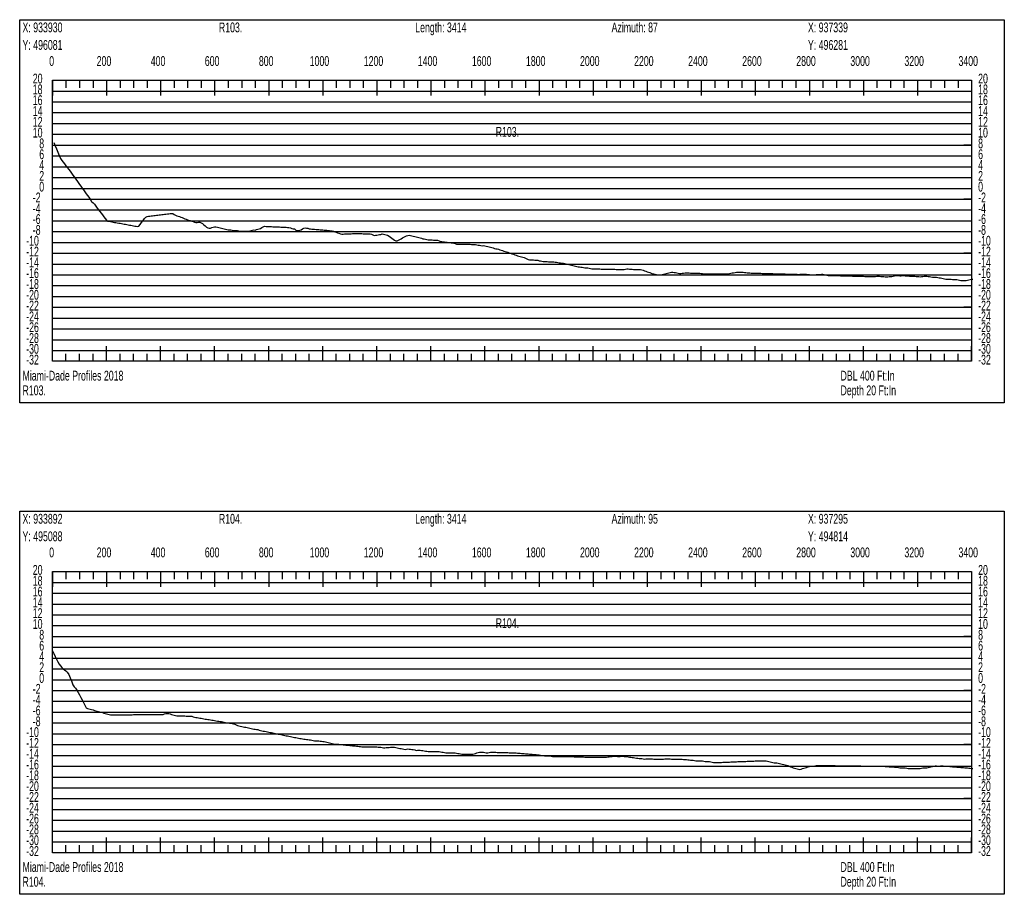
# Model space of a CAD drawing. Header units: feet. Extents: x 1 to 30, y -268 to -1.
# Tile 10 of 94: x 21.21 to 30.32, y -254.52 to -246.43. Entities that reach past the tile are written whole.
import ezdxf

# ---------------------------------------------------------------- set-up
doc = ezdxf.new("R2010")
doc.units = ezdxf.units.FT
doc.header["$MEASUREMENT"] = 0
doc.layers.add('LABELS', color=7, linetype='Continuous')
doc.layers.add('XSECTION', color=7, linetype='Continuous')

msp = doc.modelspace()

# ---------------------------------------------------------------- linework, layer by layer
at = {"layer": 'XSECTION', "color": 0, "linetype": 'Continuous'}
for points in [[(21.212, -246.43), (30.318, -246.43), (30.318, -249.975), (21.212, -249.975), (21.212, -246.43)], [(21.515, -246.99), (30.015, -246.99), (30.015, -249.59), (21.515, -249.59), (21.515, -246.99)], [(21.515, -246.99), (21.515, -247.131)], [(21.515, -246.99), (21.515, -247.131)], [(21.515, -246.99), (21.515, -247.06)], [(21.515, -246.99), (21.515, -247.06)], [(21.64, -246.99), (21.64, -247.06)], [(21.765, -246.99), (21.765, -247.06)], [(21.89, -246.99), (21.89, -247.06)], [(22.015, -246.99), (22.015, -247.131)], [(22.015, -246.99), (22.015, -247.06)], [(22.14, -246.99), (22.14, -247.06)], [(22.265, -246.99), (22.265, -247.06)], [(22.39, -246.99), (22.39, -247.06)], [(22.515, -246.99), (22.515, -247.131)], [(22.515, -246.99), (22.515, -247.06)], [(22.64, -246.99), (22.64, -247.06)], [(22.765, -246.99), (22.765, -247.06)], [(22.89, -246.99), (22.89, -247.06)], [(23.015, -246.99), (23.015, -247.131)], [(23.015, -246.99), (23.015, -247.06)], [(23.14, -246.99), (23.14, -247.06)], [(23.265, -246.99), (23.265, -247.06)], [(23.39, -246.99), (23.39, -247.06)], [(23.515, -246.99), (23.515, -247.131)], [(23.515, -246.99), (23.515, -247.06)], [(23.64, -246.99), (23.64, -247.06)], [(23.765, -246.99), (23.765, -247.06)], [(23.89, -246.99), (23.89, -247.06)], [(24.015, -246.99), (24.015, -247.131)], [(24.015, -246.99), (24.015, -247.06)], [(24.14, -246.99), (24.14, -247.06)], [(24.265, -246.99), (24.265, -247.06)], [(24.39, -246.99), (24.39, -247.06)], [(24.515, -246.99), (24.515, -247.131)], [(24.515, -246.99), (24.515, -247.06)], [(24.64, -246.99), (24.64, -247.06)], [(24.765, -246.99), (24.765, -247.06)], [(24.89, -246.99), (24.89, -247.06)], [(25.015, -246.99), (25.015, -247.131)], [(25.015, -246.99), (25.015, -247.06)], [(25.14, -246.99), (25.14, -247.06)], [(25.265, -246.99), (25.265, -247.06)], [(25.39, -246.99), (25.39, -247.06)], [(25.515, -246.99), (25.515, -247.131)], [(25.515, -246.99), (25.515, -247.06)], [(25.64, -246.99), (25.64, -247.06)], [(25.765, -246.99), (25.765, -247.06)], [(25.89, -246.99), (25.89, -247.06)], [(26.015, -246.99), (26.015, -247.131)], [(26.015, -246.99), (26.015, -247.06)], [(26.14, -246.99), (26.14, -247.06)], [(26.265, -246.99), (26.265, -247.06)], [(26.39, -246.99), (26.39, -247.06)], [(26.515, -246.99), (26.515, -247.131)], [(26.515, -246.99), (26.515, -247.06)], [(26.64, -246.99), (26.64, -247.06)], [(26.765, -246.99), (26.765, -247.06)], [(26.89, -246.99), (26.89, -247.06)], [(27.015, -246.99), (27.015, -247.131)], [(27.015, -246.99), (27.015, -247.06)], [(27.14, -246.99), (27.14, -247.06)], [(27.265, -246.99), (27.265, -247.06)], [(27.39, -246.99), (27.39, -247.06)], [(27.515, -246.99), (27.515, -247.131)], [(27.515, -246.99), (27.515, -247.06)], [(27.64, -246.99), (27.64, -247.06)], [(27.765, -246.99), (27.765, -247.06)], [(27.89, -246.99), (27.89, -247.06)], [(28.015, -246.99), (28.015, -247.131)], [(28.015, -246.99), (28.015, -247.06)], [(28.14, -246.99), (28.14, -247.06)], [(28.265, -246.99), (28.265, -247.06)], [(28.39, -246.99), (28.39, -247.06)], [(28.515, -246.99), (28.515, -247.131)], [(28.515, -246.99), (28.515, -247.06)], [(28.64, -246.99), (28.64, -247.06)], [(28.765, -246.99), (28.765, -247.06)], [(28.89, -246.99), (28.89, -247.06)], [(29.015, -246.99), (29.015, -247.131)], [(29.015, -246.99), (29.015, -247.06)], [(29.14, -246.99), (29.14, -247.06)], [(29.265, -246.99), (29.265, -247.06)], [(29.39, -246.99), (29.39, -247.06)], [(29.515, -246.99), (29.515, -247.131)], [(29.515, -246.99), (29.515, -247.06)], [(29.64, -246.99), (29.64, -247.06)], [(29.765, -246.99), (29.765, -247.06)], [(29.89, -246.99), (29.89, -247.06)], [(30.015, -246.99), (30.015, -247.131)], [(30.015, -246.99), (30.015, -247.06)], [(21.515, -247.59), (21.585, -247.59)], [(30.015, -247.59), (29.945, -247.59)], [(21.515, -248.09), (21.585, -248.09)], [(30.015, -248.09), (29.945, -248.09)], [(21.515, -248.59), (21.585, -248.59)], [(30.015, -248.59), (29.945, -248.59)], [(21.515, -249.09), (21.585, -249.09)], [(30.015, -249.09), (29.945, -249.09)], [(21.515, -249.59), (21.515, -249.449)], [(21.515, -249.59), (21.515, -249.449)], [(22.015, -249.59), (22.015, -249.449)], [(22.515, -249.59), (22.515, -249.449)], [(23.015, -249.59), (23.015, -249.449)], [(23.515, -249.59), (23.515, -249.449)], [(24.015, -249.59), (24.015, -249.449)], [(24.515, -249.59), (24.515, -249.449)], [(25.015, -249.59), (25.015, -249.449)], [(25.515, -249.59), (25.515, -249.449)], [(26.015, -249.59), (26.015, -249.449)], [(26.515, -249.59), (26.515, -249.449)], [(27.015, -249.59), (27.015, -249.449)], [(27.515, -249.59), (27.515, -249.449)], [(28.015, -249.59), (28.015, -249.449)], [(28.515, -249.59), (28.515, -249.449)], [(29.015, -249.59), (29.015, -249.449)], [(29.515, -249.59), (29.515, -249.449)], [(30.015, -249.59), (30.015, -249.449)], [(21.515, -249.59), (21.515, -249.52)], [(21.515, -249.59), (21.515, -249.52)], [(21.64, -249.59), (21.64, -249.52)], [(21.765, -249.59), (21.765, -249.52)], [(21.89, -249.59), (21.89, -249.52)], [(22.015, -249.59), (22.015, -249.52)], [(22.14, -249.59), (22.14, -249.52)], [(22.265, -249.59), (22.265, -249.52)], [(22.39, -249.59), (22.39, -249.52)], [(22.515, -249.59), (22.515, -249.52)], [(22.64, -249.59), (22.64, -249.52)], [(22.765, -249.59), (22.765, -249.52)], [(22.89, -249.59), (22.89, -249.52)], [(23.015, -249.59), (23.015, -249.52)], [(23.14, -249.59), (23.14, -249.52)], [(23.265, -249.59), (23.265, -249.52)], [(23.39, -249.59), (23.39, -249.52)], [(23.515, -249.59), (23.515, -249.52)], [(23.64, -249.59), (23.64, -249.52)], [(23.765, -249.59), (23.765, -249.52)], [(23.89, -249.59), (23.89, -249.52)], [(24.015, -249.59), (24.015, -249.52)], [(24.14, -249.59), (24.14, -249.52)], [(24.265, -249.59), (24.265, -249.52)], [(24.39, -249.59), (24.39, -249.52)], [(24.515, -249.59), (24.515, -249.52)], [(24.64, -249.59), (24.64, -249.52)], [(24.765, -249.59), (24.765, -249.52)], [(24.89, -249.59), (24.89, -249.52)], [(25.015, -249.59), (25.015, -249.52)], [(25.14, -249.59), (25.14, -249.52)], [(25.265, -249.59), (25.265, -249.52)], [(25.39, -249.59), (25.39, -249.52)], [(25.515, -249.59), (25.515, -249.52)], [(25.64, -249.59), (25.64, -249.52)], [(25.765, -249.59), (25.765, -249.52)], [(25.89, -249.59), (25.89, -249.52)], [(26.015, -249.59), (26.015, -249.52)], [(26.14, -249.59), (26.14, -249.52)], [(26.265, -249.59), (26.265, -249.52)], [(26.39, -249.59), (26.39, -249.52)], [(26.515, -249.59), (26.515, -249.52)], [(26.64, -249.59), (26.64, -249.52)], [(26.765, -249.59), (26.765, -249.52)], [(26.89, -249.59), (26.89, -249.52)], [(27.015, -249.59), (27.015, -249.52)], [(27.14, -249.59), (27.14, -249.52)], [(27.265, -249.59), (27.265, -249.52)], [(27.39, -249.59), (27.39, -249.52)], [(27.515, -249.59), (27.515, -249.52)], [(27.64, -249.59), (27.64, -249.52)], [(27.765, -249.59), (27.765, -249.52)], [(27.89, -249.59), (27.89, -249.52)], [(28.015, -249.59), (28.015, -249.52)], [(28.14, -249.59), (28.14, -249.52)], [(28.265, -249.59), (28.265, -249.52)], [(28.39, -249.59), (28.39, -249.52)], [(28.515, -249.59), (28.515, -249.52)], [(28.64, -249.59), (28.64, -249.52)], [(28.765, -249.59), (28.765, -249.52)], [(28.89, -249.59), (28.89, -249.52)], [(29.015, -249.59), (29.015, -249.52)], [(29.14, -249.59), (29.14, -249.52)], [(29.265, -249.59), (29.265, -249.52)], [(29.39, -249.59), (29.39, -249.52)], [(29.515, -249.59), (29.515, -249.52)], [(29.64, -249.59), (29.64, -249.52)], [(29.765, -249.59), (29.765, -249.52)], [(29.89, -249.59), (29.89, -249.52)], [(30.015, -249.59), (30.015, -249.52)], [(21.212, -250.975), (30.318, -250.975), (30.318, -254.52), (21.212, -254.52), (21.212, -250.975)], [(21.515, -251.535), (30.015, -251.535), (30.015, -254.135), (21.515, -254.135), (21.515, -251.535)], [(21.515, -251.535), (21.515, -251.676)], [(21.515, -251.535), (21.515, -251.676)], [(21.515, -251.535), (21.515, -251.605)], [(21.515, -251.535), (21.515, -251.605)], [(21.64, -251.535), (21.64, -251.605)], [(21.765, -251.535), (21.765, -251.605)], [(21.89, -251.535), (21.89, -251.605)], [(22.015, -251.535), (22.015, -251.676)], [(22.015, -251.535), (22.015, -251.605)], [(22.14, -251.535), (22.14, -251.605)], [(22.265, -251.535), (22.265, -251.605)], [(22.39, -251.535), (22.39, -251.605)], [(22.515, -251.535), (22.515, -251.676)], [(22.515, -251.535), (22.515, -251.605)], [(22.64, -251.535), (22.64, -251.605)], [(22.765, -251.535), (22.765, -251.605)], [(22.89, -251.535), (22.89, -251.605)], [(23.015, -251.535), (23.015, -251.676)], [(23.015, -251.535), (23.015, -251.605)], [(23.14, -251.535), (23.14, -251.605)], [(23.265, -251.535), (23.265, -251.605)], [(23.39, -251.535), (23.39, -251.605)], [(23.515, -251.535), (23.515, -251.676)], [(23.515, -251.535), (23.515, -251.605)], [(23.64, -251.535), (23.64, -251.605)], [(23.765, -251.535), (23.765, -251.605)], [(23.89, -251.535), (23.89, -251.605)], [(24.015, -251.535), (24.015, -251.676)], [(24.015, -251.535), (24.015, -251.605)], [(24.14, -251.535), (24.14, -251.605)], [(24.265, -251.535), (24.265, -251.605)], [(24.39, -251.535), (24.39, -251.605)], [(24.515, -251.535), (24.515, -251.676)], [(24.515, -251.535), (24.515, -251.605)], [(24.64, -251.535), (24.64, -251.605)], [(24.765, -251.535), (24.765, -251.605)], [(24.89, -251.535), (24.89, -251.605)], [(25.015, -251.535), (25.015, -251.676)], [(25.015, -251.535), (25.015, -251.605)], [(25.14, -251.535), (25.14, -251.605)], [(25.265, -251.535), (25.265, -251.605)], [(25.39, -251.535), (25.39, -251.605)], [(25.515, -251.535), (25.515, -251.676)], [(25.515, -251.535), (25.515, -251.605)], [(25.64, -251.535), (25.64, -251.605)], [(25.765, -251.535), (25.765, -251.605)], [(25.89, -251.535), (25.89, -251.605)], [(26.015, -251.535), (26.015, -251.676)], [(26.015, -251.535), (26.015, -251.605)], [(26.14, -251.535), (26.14, -251.605)], [(26.265, -251.535), (26.265, -251.605)], [(26.39, -251.535), (26.39, -251.605)], [(26.515, -251.535), (26.515, -251.676)], [(26.515, -251.535), (26.515, -251.605)], [(26.64, -251.535), (26.64, -251.605)], [(26.765, -251.535), (26.765, -251.605)], [(26.89, -251.535), (26.89, -251.605)], [(27.015, -251.535), (27.015, -251.676)], [(27.015, -251.535), (27.015, -251.605)], [(27.14, -251.535), (27.14, -251.605)], [(27.265, -251.535), (27.265, -251.605)], [(27.39, -251.535), (27.39, -251.605)], [(27.515, -251.535), (27.515, -251.676)], [(27.515, -251.535), (27.515, -251.605)], [(27.64, -251.535), (27.64, -251.605)], [(27.765, -251.535), (27.765, -251.605)], [(27.89, -251.535), (27.89, -251.605)], [(28.015, -251.535), (28.015, -251.676)], [(28.015, -251.535), (28.015, -251.605)], [(28.14, -251.535), (28.14, -251.605)], [(28.265, -251.535), (28.265, -251.605)], [(28.39, -251.535), (28.39, -251.605)], [(28.515, -251.535), (28.515, -251.676)], [(28.515, -251.535), (28.515, -251.605)], [(28.64, -251.535), (28.64, -251.605)], [(28.765, -251.535), (28.765, -251.605)], [(28.89, -251.535), (28.89, -251.605)], [(29.015, -251.535), (29.015, -251.676)], [(29.015, -251.535), (29.015, -251.605)], [(29.14, -251.535), (29.14, -251.605)], [(29.265, -251.535), (29.265, -251.605)], [(29.39, -251.535), (29.39, -251.605)], [(29.515, -251.535), (29.515, -251.676)], [(29.515, -251.535), (29.515, -251.605)], [(29.64, -251.535), (29.64, -251.605)], [(29.765, -251.535), (29.765, -251.605)], [(29.89, -251.535), (29.89, -251.605)], [(30.015, -251.535), (30.015, -251.676)], [(30.015, -251.535), (30.015, -251.605)], [(21.515, -252.135), (21.585, -252.135)], [(30.015, -252.135), (29.945, -252.135)], [(21.515, -252.635), (21.585, -252.635)], [(30.015, -252.635), (29.945, -252.635)], [(21.515, -253.135), (21.585, -253.135)], [(30.015, -253.135), (29.945, -253.135)], [(21.515, -253.635), (21.585, -253.635)], [(30.015, -253.635), (29.945, -253.635)], [(21.515, -254.135), (21.515, -253.994)], [(21.515, -254.135), (21.515, -253.994)], [(22.015, -254.135), (22.015, -253.994)], [(22.515, -254.135), (22.515, -253.994)], [(23.015, -254.135), (23.015, -253.994)], [(23.515, -254.135), (23.515, -253.994)], [(24.015, -254.135), (24.015, -253.994)], [(24.515, -254.135), (24.515, -253.994)], [(25.015, -254.135), (25.015, -253.994)], [(25.515, -254.135), (25.515, -253.994)], [(26.015, -254.135), (26.015, -253.994)], [(26.515, -254.135), (26.515, -253.994)], [(27.015, -254.135), (27.015, -253.994)], [(27.515, -254.135), (27.515, -253.994)], [(28.015, -254.135), (28.015, -253.994)], [(28.515, -254.135), (28.515, -253.994)], [(29.015, -254.135), (29.015, -253.994)], [(29.515, -254.135), (29.515, -253.994)], [(30.015, -254.135), (30.015, -253.994)], [(21.515, -254.135), (21.515, -254.065)], [(21.515, -254.135), (21.515, -254.065)], [(21.64, -254.135), (21.64, -254.065)], [(21.765, -254.135), (21.765, -254.065)], [(21.89, -254.135), (21.89, -254.065)], [(22.015, -254.135), (22.015, -254.065)], [(22.14, -254.135), (22.14, -254.065)], [(22.265, -254.135), (22.265, -254.065)], [(22.39, -254.135), (22.39, -254.065)], [(22.515, -254.135), (22.515, -254.065)], [(22.64, -254.135), (22.64, -254.065)], [(22.765, -254.135), (22.765, -254.065)], [(22.89, -254.135), (22.89, -254.065)], [(23.015, -254.135), (23.015, -254.065)], [(23.14, -254.135), (23.14, -254.065)], [(23.265, -254.135), (23.265, -254.065)], [(23.39, -254.135), (23.39, -254.065)], [(23.515, -254.135), (23.515, -254.065)], [(23.64, -254.135), (23.64, -254.065)], [(23.765, -254.135), (23.765, -254.065)], [(23.89, -254.135), (23.89, -254.065)], [(24.015, -254.135), (24.015, -254.065)], [(24.14, -254.135), (24.14, -254.065)], [(24.265, -254.135), (24.265, -254.065)], [(24.39, -254.135), (24.39, -254.065)], [(24.515, -254.135), (24.515, -254.065)], [(24.64, -254.135), (24.64, -254.065)], [(24.765, -254.135), (24.765, -254.065)], [(24.89, -254.135), (24.89, -254.065)], [(25.015, -254.135), (25.015, -254.065)], [(25.14, -254.135), (25.14, -254.065)], [(25.265, -254.135), (25.265, -254.065)], [(25.39, -254.135), (25.39, -254.065)], [(25.515, -254.135), (25.515, -254.065)], [(25.64, -254.135), (25.64, -254.065)], [(25.765, -254.135), (25.765, -254.065)], [(25.89, -254.135), (25.89, -254.065)], [(26.015, -254.135), (26.015, -254.065)], [(26.14, -254.135), (26.14, -254.065)], [(26.265, -254.135), (26.265, -254.065)], [(26.39, -254.135), (26.39, -254.065)], [(26.515, -254.135), (26.515, -254.065)], [(26.64, -254.135), (26.64, -254.065)], [(26.765, -254.135), (26.765, -254.065)], [(26.89, -254.135), (26.89, -254.065)], [(27.015, -254.135), (27.015, -254.065)], [(27.14, -254.135), (27.14, -254.065)], [(27.265, -254.135), (27.265, -254.065)], [(27.39, -254.135), (27.39, -254.065)], [(27.515, -254.135), (27.515, -254.065)], [(27.64, -254.135), (27.64, -254.065)], [(27.765, -254.135), (27.765, -254.065)], [(27.89, -254.135), (27.89, -254.065)], [(28.015, -254.135), (28.015, -254.065)], [(28.14, -254.135), (28.14, -254.065)], [(28.265, -254.135), (28.265, -254.065)], [(28.39, -254.135), (28.39, -254.065)], [(28.515, -254.135), (28.515, -254.065)], [(28.64, -254.135), (28.64, -254.065)], [(28.765, -254.135), (28.765, -254.065)], [(28.89, -254.135), (28.89, -254.065)], [(29.015, -254.135), (29.015, -254.065)], [(29.14, -254.135), (29.14, -254.065)], [(29.265, -254.135), (29.265, -254.065)], [(29.39, -254.135), (29.39, -254.065)], [(29.515, -254.135), (29.515, -254.065)], [(29.64, -254.135), (29.64, -254.065)], [(29.765, -254.135), (29.765, -254.065)], [(29.89, -254.135), (29.89, -254.065)], [(30.015, -254.135), (30.015, -254.065)]]:
    msp.add_lwpolyline(points, dxfattribs=at)
at = {"layer": 'XSECTION', "color": 0}
for points in [[(21.515, -247.09), (30.015, -247.09)], [(21.515, -247.19), (30.015, -247.19)], [(21.515, -247.29), (30.015, -247.29)], [(21.515, -247.39), (30.015, -247.39)], [(21.515, -247.49), (30.015, -247.49)], [(21.515, -247.59), (30.015, -247.59)], [(21.515, -247.69), (30.015, -247.69)], [(21.515, -247.79), (30.015, -247.79)], [(21.515, -247.89), (30.015, -247.89)], [(21.515, -247.99), (30.015, -247.99)], [(21.515, -248.09), (30.015, -248.09)], [(21.515, -248.19), (30.015, -248.19)], [(21.515, -248.29), (30.015, -248.29)], [(21.515, -248.39), (30.015, -248.39)], [(21.515, -248.49), (30.015, -248.49)], [(21.515, -248.59), (30.015, -248.59)], [(21.515, -248.69), (30.015, -248.69)], [(21.515, -248.79), (30.015, -248.79)], [(21.515, -248.89), (30.015, -248.89)], [(21.515, -248.99), (30.015, -248.99)], [(21.515, -249.09), (30.015, -249.09)], [(21.515, -249.19), (30.015, -249.19)], [(21.515, -249.29), (30.015, -249.29)], [(21.515, -249.39), (30.015, -249.39)], [(21.515, -249.49), (30.015, -249.49)], [(21.515, -251.635), (30.015, -251.635)], [(21.515, -251.735), (30.015, -251.735)], [(21.515, -251.835), (30.015, -251.835)], [(21.515, -251.935), (30.015, -251.935)], [(21.515, -252.035), (30.015, -252.035)], [(21.515, -252.135), (30.015, -252.135)], [(21.515, -252.235), (30.015, -252.235)], [(21.515, -252.335), (30.015, -252.335)], [(21.515, -252.435), (30.015, -252.435)], [(21.515, -252.535), (30.015, -252.535)], [(21.515, -252.635), (30.015, -252.635)], [(21.515, -252.735), (30.015, -252.735)], [(21.515, -252.835), (30.015, -252.835)], [(21.515, -252.935), (30.015, -252.935)], [(21.515, -253.035), (30.015, -253.035)], [(21.515, -253.135), (30.015, -253.135)], [(21.515, -253.235), (30.015, -253.235)], [(21.515, -253.335), (30.015, -253.335)], [(21.515, -253.435), (30.015, -253.435)], [(21.515, -253.535), (30.015, -253.535)], [(21.515, -253.635), (30.015, -253.635)], [(21.515, -253.735), (30.015, -253.735)], [(21.515, -253.835), (30.015, -253.835)], [(21.515, -253.935), (30.015, -253.935)], [(21.515, -254.035), (30.015, -254.035)]]:
    msp.add_lwpolyline(points, dxfattribs=at)
at = {"layer": 'XSECTION', "color": 5, "linetype": 'Continuous'}
for points in [[(21.528, -247.566), (21.54, -247.596), (21.5525, -247.626), (21.565, -247.656), (21.5775, -247.686), (21.59, -247.7145), (21.6025, -247.731), (21.615, -247.7475), (21.6275, -247.7645), (21.64, -247.781), (21.6525, -247.798), (21.665, -247.8155), (21.6775, -247.8325), (21.69, -247.85), (21.7025, -247.867), (21.715, -247.8845), (21.7275, -247.9015), (21.74, -247.9185), (21.7525, -247.936), (21.765, -247.953), (21.7775, -247.9705), (21.79, -247.9875), (21.8025, -248.005), (21.815, -248.022), (21.8275, -248.0395), (21.84, -248.056), (21.8525, -248.073), (21.865, -248.091), (21.8775, -248.1105), (21.89, -248.124), (21.9025, -248.136), (21.915, -248.1555), (21.9275, -248.1735), (21.94, -248.189), (21.9525, -248.2045), (21.965, -248.2205), (21.9775, -248.236), (21.99, -248.252), (22.0025, -248.2675), (22.015, -248.283), (22.0275, -248.293), (22.04, -248.295), (22.0525, -248.2975), (22.065, -248.3), (22.0775, -248.302), (22.09, -248.3045), (22.1025, -248.3065), (22.115, -248.309), (22.1275, -248.311), (22.14, -248.3135), (22.1525, -248.316), (22.165, -248.318), (22.1775, -248.3205), (22.19, -248.3225), (22.2025, -248.325), (22.215, -248.327), (22.2275, -248.3295), (22.24, -248.332), (22.2525, -248.334), (22.265, -248.3365), (22.2775, -248.3385), (22.29, -248.341), (22.3025, -248.3435), (22.315, -248.3395), (22.3275, -248.324), (22.34, -248.305), (22.3525, -248.2875), (22.365, -248.27), (22.3775, -248.2555), (22.39, -248.2495), (22.4025, -248.248), (22.415, -248.2465), (22.4275, -248.245), (22.44, -248.243), (22.4525, -248.2415), (22.465, -248.24), (22.4775, -248.2385), (22.49, -248.237), (22.5025, -248.2355), (22.515, -248.234), (22.5275, -248.2325), (22.54, -248.231), (22.5525, -248.2295), (22.565, -248.228), (22.5775, -248.2265), (22.59, -248.225), (22.6025, -248.2235), (22.615, -248.222), (22.6275, -248.223), (22.64, -248.2305), (22.6525, -248.2375), (22.665, -248.243), (22.6775, -248.2475), (22.69, -248.2515), (22.7025, -248.2555), (22.715, -248.259), (22.7275, -248.265), (22.74, -248.2715), (22.7525, -248.2755), (22.765, -248.28), (22.7775, -248.2845), (22.79, -248.2885), (22.8025, -248.293), (22.815, -248.297), (22.8275, -248.3015), (22.84, -248.305), (22.8525, -248.305), (22.865, -248.3015), (22.8775, -248.3025), (22.89, -248.3075), (22.9025, -248.315), (22.915, -248.3265), (22.9275, -248.338), (22.94, -248.348), (22.9525, -248.355), (22.965, -248.359), (22.9775, -248.3575), (22.99, -248.3535), (23.0025, -248.35), (23.015, -248.346), (23.0275, -248.3475), (23.04, -248.3505), (23.0525, -248.3535), (23.065, -248.3565), (23.0775, -248.3595), (23.09, -248.3625), (23.1025, -248.366), (23.115, -248.369), (23.1275, -248.372), (23.14, -248.375), (23.1525, -248.375), (23.165, -248.375), (23.1775, -248.3755), (23.19, -248.3785), (23.2025, -248.38), (23.215, -248.38), (23.2275, -248.38), (23.24, -248.383), (23.2525, -248.385), (23.265, -248.385), (23.2775, -248.385), (23.29, -248.385), (23.3025, -248.385), (23.315, -248.385), (23.3275, -248.385), (23.34, -248.384), (23.3525, -248.3805), (23.365, -248.377), (23.3775, -248.375), (23.39, -248.3755), (23.4025, -248.3715), (23.415, -248.368), (23.4275, -248.364), (23.44, -248.3605), (23.4525, -248.3535), (23.465, -248.3465), (23.4775, -248.341), (23.49, -248.3415), (23.5025, -248.3425), (23.515, -248.343), (23.5275, -248.3435), (23.54, -248.344), (23.5525, -248.3445), (23.565, -248.3455), (23.5775, -248.346), (23.59, -248.3465), (23.6025, -248.347), (23.615, -248.3475), (23.6275, -248.348), (23.64, -248.349), (23.6525, -248.3495), (23.665, -248.35), (23.6775, -248.3505), (23.69, -248.351), (23.7025, -248.3535), (23.715, -248.3565), (23.7275, -248.36), (23.74, -248.363), (23.7525, -248.366), (23.765, -248.3755), (23.7775, -248.381), (23.79, -248.381), (23.8025, -248.378), (23.815, -248.3725), (23.8275, -248.366), (23.84, -248.359), (23.8525, -248.3565), (23.865, -248.357), (23.8775, -248.3595), (23.89, -248.363), (23.9025, -248.366), (23.915, -248.367), (23.9275, -248.3675), (23.94, -248.3685), (23.9525, -248.3695), (23.965, -248.3705), (23.9775, -248.3715), (23.99, -248.3725), (24.0025, -248.374), (24.015, -248.375), (24.0275, -248.376), (24.04, -248.377), (24.0525, -248.378), (24.065, -248.379), (24.0775, -248.38), (24.09, -248.3815), (24.1025, -248.3825), (24.115, -248.387), (24.1275, -248.3925), (24.14, -248.3955), (24.1525, -248.4), (24.165, -248.406), (24.1775, -248.4105), (24.19, -248.4125), (24.2025, -248.4125), (24.215, -248.412), (24.2275, -248.4115), (24.24, -248.411), (24.2525, -248.4105), (24.265, -248.41), (24.2775, -248.4095), (24.29, -248.409), (24.3025, -248.4085), (24.315, -248.408), (24.3275, -248.4075), (24.34, -248.4075), (24.3525, -248.408), (24.365, -248.4085), (24.3775, -248.409), (24.39, -248.4095), (24.4025, -248.41), (24.415, -248.4105), (24.4275, -248.4115), (24.44, -248.4115), (24.4525, -248.4115), (24.465, -248.4145), (24.4775, -248.4195), (24.49, -248.426), (24.5025, -248.424), (24.515, -248.422), (24.5275, -248.42), (24.54, -248.418), (24.5525, -248.4155), (24.565, -248.412), (24.5775, -248.4125), (24.59, -248.4155), (24.6025, -248.419), (24.615, -248.424), (24.6275, -248.433), (24.64, -248.442), (24.6525, -248.4505), (24.665, -248.4595), (24.6775, -248.4685), (24.69, -248.475), (24.7025, -248.475), (24.715, -248.4705), (24.7275, -248.464), (24.74, -248.456), (24.7525, -248.4485), (24.765, -248.4405), (24.7775, -248.434), (24.79, -248.4285), (24.8025, -248.425), (24.815, -248.4245), (24.8275, -248.426), (24.84, -248.429), (24.8525, -248.4325), (24.865, -248.4355), (24.8775, -248.439), (24.89, -248.442), (24.9025, -248.4455), (24.915, -248.4485), (24.9275, -248.452), (24.94, -248.4555), (24.9525, -248.4585), (24.965, -248.4615), (24.9775, -248.4645), (24.99, -248.465), (25.0025, -248.4655), (25.015, -248.466), (25.0275, -248.467), (25.04, -248.468), (25.0525, -248.4685), (25.065, -248.4695), (25.0775, -248.4705), (25.09, -248.4765), (25.1025, -248.481), (25.115, -248.4825), (25.1275, -248.484), (25.14, -248.486), (25.1525, -248.4875), (25.165, -248.489), (25.1775, -248.4905), (25.19, -248.492), (25.2025, -248.494), (25.215, -248.4955), (25.2275, -248.4985), (25.24, -248.5015), (25.2525, -248.505), (25.265, -248.5055), (25.2775, -248.5055), (25.29, -248.5055), (25.3025, -248.5055), (25.315, -248.505), (25.3275, -248.505), (25.34, -248.5055), (25.3525, -248.5065), (25.365, -248.507), (25.3775, -248.5075), (25.39, -248.508), (25.4025, -248.509), (25.415, -248.5095), (25.4275, -248.51), (25.44, -248.5135), (25.4525, -248.515), (25.465, -248.515), (25.4775, -248.518), (25.49, -248.5205), (25.5025, -248.52), (25.515, -248.5225), (25.5275, -248.5255), (25.54, -248.5285), (25.5525, -248.5315), (25.565, -248.535), (25.5775, -248.5385), (25.59, -248.5415), (25.6025, -248.545), (25.615, -248.548), (25.6275, -248.551), (25.64, -248.554), (25.6525, -248.5575), (25.665, -248.562), (25.6775, -248.566), (25.69, -248.5705), (25.7025, -248.575), (25.715, -248.5785), (25.7275, -248.5815), (25.74, -248.585), (25.7525, -248.591), (25.765, -248.5955), (25.7775, -248.5985), (25.79, -248.6035), (25.8025, -248.6095), (25.815, -248.613), (25.8275, -248.6165), (25.84, -248.6195), (25.8525, -248.623), (25.865, -248.6265), (25.8775, -248.6295), (25.89, -248.6355), (25.9025, -248.641), (25.915, -248.6475), (25.9275, -248.65), (25.94, -248.65), (25.9525, -248.65), (25.965, -248.6515), (25.9775, -248.6545), (25.99, -248.655), (26.0025, -248.6555), (26.015, -248.659), (26.0275, -248.662), (26.04, -248.665), (26.0525, -248.666), (26.065, -248.6665), (26.0775, -248.667), (26.09, -248.6675), (26.1025, -248.6685), (26.115, -248.669), (26.1275, -248.6695), (26.14, -248.67), (26.1525, -248.67), (26.165, -248.672), (26.1775, -248.674), (26.19, -248.676), (26.2025, -248.678), (26.215, -248.68), (26.2275, -248.6815), (26.24, -248.6835), (26.2525, -248.686), (26.265, -248.6895), (26.2775, -248.6925), (26.29, -248.6955), (26.3025, -248.698), (26.315, -248.701), (26.3275, -248.7035), (26.34, -248.7065), (26.3525, -248.709), (26.365, -248.7115), (26.3775, -248.7145), (26.39, -248.717), (26.4025, -248.72), (26.415, -248.72), (26.4275, -248.722), (26.44, -248.725), (26.4525, -248.725), (26.465, -248.726), (26.4775, -248.729), (26.49, -248.732), (26.5025, -248.735), (26.515, -248.735), (26.5275, -248.735), (26.54, -248.7355), (26.5525, -248.7355), (26.565, -248.736), (26.5775, -248.736), (26.59, -248.7365), (26.6025, -248.7365), (26.615, -248.737), (26.6275, -248.7375), (26.64, -248.7375), (26.6525, -248.738), (26.665, -248.738), (26.6775, -248.7385), (26.69, -248.7385), (26.7025, -248.739), (26.715, -248.739), (26.7275, -248.7395), (26.74, -248.7395), (26.7525, -248.74), (26.765, -248.74), (26.7775, -248.74), (26.79, -248.74), (26.8025, -248.7395), (26.815, -248.7375), (26.8275, -248.735), (26.84, -248.7355), (26.8525, -248.7365), (26.865, -248.7375), (26.8775, -248.7385), (26.89, -248.7395), (26.9025, -248.74), (26.915, -248.74), (26.9275, -248.74), (26.94, -248.74), (26.9525, -248.74), (26.965, -248.7425), (26.9775, -248.7475), (26.99, -248.7525), (27.0025, -248.757), (27.015, -248.7615), (27.0275, -248.7655), (27.04, -248.7685), (27.0525, -248.774), (27.065, -248.78), (27.0775, -248.782), (27.09, -248.7845), (27.1025, -248.7865), (27.115, -248.789), (27.1275, -248.79), (27.14, -248.79), (27.1525, -248.787), (27.165, -248.784), (27.1775, -248.781), (27.19, -248.7775), (27.2025, -248.7745), (27.215, -248.771), (27.2275, -248.7685), (27.24, -248.766), (27.2525, -248.7655), (27.265, -248.767), (27.2775, -248.769), (27.29, -248.771), (27.3025, -248.775), (27.315, -248.7785), (27.3275, -248.777), (27.34, -248.7755), (27.3525, -248.774), (27.365, -248.772), (27.3775, -248.7705), (27.39, -248.77), (27.4025, -248.7715), (27.415, -248.7745), (27.4275, -248.775), (27.44, -248.775), (27.4525, -248.775), (27.465, -248.775), (27.4775, -248.775), (27.49, -248.775), (27.5025, -248.776), (27.515, -248.7775), (27.5275, -248.779), (27.54, -248.78), (27.5525, -248.78), (27.565, -248.78), (27.5775, -248.78), (27.59, -248.78), (27.6025, -248.78), (27.615, -248.78), (27.6275, -248.78), (27.64, -248.78), (27.6525, -248.78), (27.665, -248.78), (27.6775, -248.78), (27.69, -248.78), (27.7025, -248.78), (27.715, -248.78), (27.7275, -248.78), (27.74, -248.78), (27.7525, -248.78), (27.765, -248.78), (27.7775, -248.7785), (27.79, -248.776), (27.8025, -248.773), (27.815, -248.77), (27.8275, -248.7675), (27.84, -248.765), (27.8525, -248.765), (27.865, -248.765), (27.8775, -248.765), (27.89, -248.7655), (27.9025, -248.7665), (27.915, -248.7675), (27.9275, -248.769), (27.94, -248.77), (27.9525, -248.771), (27.965, -248.7725), (27.9775, -248.7735), (27.99, -248.7745), (28.0025, -248.775), (28.015, -248.775), (28.0275, -248.775), (28.04, -248.7755), (28.0525, -248.7755), (28.065, -248.776), (28.0775, -248.7765), (28.09, -248.777), (28.1025, -248.777), (28.115, -248.7775), (28.1275, -248.778), (28.14, -248.778), (28.1525, -248.7785), (28.165, -248.779), (28.1775, -248.779), (28.19, -248.7795), (28.2025, -248.78), (28.215, -248.78), (28.2275, -248.7805), (28.24, -248.781), (28.2525, -248.781), (28.265, -248.7815), (28.2775, -248.782), (28.29, -248.782), (28.3025, -248.7825), (28.315, -248.783), (28.3275, -248.783), (28.34, -248.7835), (28.3525, -248.784), (28.365, -248.784), (28.3775, -248.7845), (28.39, -248.785), (28.4025, -248.785), (28.415, -248.7855), (28.4275, -248.785), (28.44, -248.785), (28.4525, -248.785), (28.465, -248.785), (28.4775, -248.785), (28.49, -248.785), (28.5025, -248.7855), (28.515, -248.788), (28.5275, -248.79), (28.54, -248.79), (28.5525, -248.79), (28.565, -248.789), (28.5775, -248.788), (28.59, -248.7875), (28.6025, -248.7865), (28.615, -248.7855), (28.6275, -248.785), (28.64, -248.785), (28.6525, -248.7855), (28.665, -248.789), (28.6775, -248.792), (28.69, -248.795), (28.7025, -248.7955), (28.715, -248.7955), (28.7275, -248.796), (28.74, -248.7965), (28.7525, -248.7965), (28.765, -248.797), (28.7775, -248.7975), (28.79, -248.7975), (28.8025, -248.798), (28.815, -248.7985), (28.8275, -248.7985), (28.84, -248.799), (28.8525, -248.799), (28.865, -248.7995), (28.8775, -248.8), (28.89, -248.8), (28.9025, -248.8005), (28.915, -248.801), (28.9275, -248.801), (28.94, -248.8015), (28.9525, -248.802), (28.965, -248.802), (28.9775, -248.8025), (28.99, -248.803), (29.0025, -248.803), (29.015, -248.8035), (29.0275, -248.804), (29.04, -248.804), (29.0525, -248.8045), (29.065, -248.805), (29.0775, -248.805), (29.09, -248.805), (29.1025, -248.805), (29.115, -248.805), (29.1275, -248.8045), (29.14, -248.802), (29.1525, -248.801), (29.165, -248.8035), (29.1775, -248.805), (29.19, -248.805), (29.2025, -248.8065), (29.215, -248.8095), (29.2275, -248.8085), (29.24, -248.807), (29.2525, -248.8055), (29.265, -248.805), (29.2775, -248.8045), (29.29, -248.8015), (29.3025, -248.799), (29.315, -248.796), (29.3275, -248.796), (29.34, -248.7975), (29.3525, -248.799), (29.365, -248.799), (29.3775, -248.796), (29.39, -248.7975), (29.4025, -248.8), (29.415, -248.8005), (29.4275, -248.8005), (29.44, -248.801), (29.4525, -248.8015), (29.465, -248.802), (29.4775, -248.802), (29.49, -248.803), (29.5025, -248.804), (29.515, -248.8055), (29.5275, -248.8065), (29.54, -248.807), (29.5525, -248.8065), (29.565, -248.8055), (29.5775, -248.8035), (29.59, -248.8015), (29.6025, -248.802), (29.615, -248.804), (29.6275, -248.8065), (29.64, -248.8085), (29.6525, -248.8105), (29.665, -248.8105), (29.6775, -248.8105), (29.69, -248.812), (29.7025, -248.8145), (29.715, -248.8165), (29.7275, -248.819), (29.74, -248.8215), (29.7525, -248.824), (29.765, -248.827), (29.7775, -248.8295), (29.79, -248.83), (29.8025, -248.831), (29.815, -248.8315), (29.8275, -248.8315), (29.84, -248.832), (29.8525, -248.832), (29.865, -248.8325), (29.8775, -248.834), (29.89, -248.8365), (29.9025, -248.839), (29.915, -248.841), (29.9275, -248.841), (29.94, -248.8415), (29.9525, -248.8415), (29.965, -248.841), (29.9775, -248.8385), (29.99, -248.835), (30.0025, -248.832), (30.015, -248.83), (30.0275, -248.829)], [(21.515, -252.268), (21.5275, -252.2925), (21.54, -252.3195), (21.5525, -252.345), (21.565, -252.3705), (21.5775, -252.39), (21.59, -252.407), (21.6025, -252.4235), (21.615, -252.433), (21.6275, -252.443), (21.64, -252.453), (21.6525, -252.4645), (21.665, -252.488), (21.6775, -252.517), (21.69, -252.5455), (21.7025, -252.583), (21.715, -252.6005), (21.7275, -252.613), (21.74, -252.6305), (21.7525, -252.653), (21.765, -252.676), (21.7775, -252.6985), (21.79, -252.721), (21.8025, -252.745), (21.815, -252.77), (21.8275, -252.795), (21.84, -252.8025), (21.8525, -252.8045), (21.865, -252.8085), (21.8775, -252.812), (21.89, -252.815), (21.9025, -252.8185), (21.915, -252.822), (21.9275, -252.8255), (21.94, -252.829), (21.9525, -252.8325), (21.965, -252.836), (21.9775, -252.8395), (21.99, -252.843), (22.0025, -252.8465), (22.015, -252.85), (22.0275, -252.8535), (22.04, -252.857), (22.0525, -252.86), (22.065, -252.86), (22.0775, -252.86), (22.09, -252.8595), (22.1025, -252.8595), (22.115, -252.8595), (22.1275, -252.8595), (22.14, -252.859), (22.1525, -252.859), (22.165, -252.859), (22.1775, -252.859), (22.19, -252.859), (22.2025, -252.8585), (22.215, -252.8585), (22.2275, -252.8585), (22.24, -252.8585), (22.2525, -252.8585), (22.265, -252.858), (22.2775, -252.858), (22.29, -252.858), (22.3025, -252.858), (22.315, -252.8575), (22.3275, -252.8575), (22.34, -252.8575), (22.3525, -252.8575), (22.365, -252.8575), (22.3775, -252.857), (22.39, -252.857), (22.4025, -252.857), (22.415, -252.857), (22.4275, -252.8565), (22.44, -252.8565), (22.4525, -252.8565), (22.465, -252.8565), (22.4775, -252.8565), (22.49, -252.8565), (22.5025, -252.8565), (22.515, -252.8565), (22.5275, -252.8565), (22.54, -252.8555), (22.5525, -252.8495), (22.565, -252.847), (22.5775, -252.847), (22.59, -252.848), (22.6025, -252.8515), (22.615, -252.8555), (22.6275, -252.859), (22.64, -252.862), (22.6525, -252.865), (22.665, -252.868), (22.6775, -252.8685), (22.69, -252.8685), (22.7025, -252.8685), (22.715, -252.869), (22.7275, -252.8695), (22.74, -252.8705), (22.7525, -252.871), (22.765, -252.8715), (22.7775, -252.8725), (22.79, -252.873), (22.8025, -252.8735), (22.815, -252.877), (22.8275, -252.8805), (22.84, -252.884), (22.8525, -252.886), (22.865, -252.888), (22.8775, -252.89), (22.89, -252.892), (22.9025, -252.894), (22.915, -252.896), (22.9275, -252.8985), (22.94, -252.9005), (22.9525, -252.9025), (22.965, -252.9045), (22.9775, -252.9065), (22.99, -252.9085), (23.0025, -252.9105), (23.015, -252.913), (23.0275, -252.915), (23.04, -252.917), (23.0525, -252.919), (23.065, -252.921), (23.0775, -252.923), (23.09, -252.925), (23.1025, -252.9275), (23.115, -252.9305), (23.1275, -252.933), (23.14, -252.9345), (23.1525, -252.936), (23.165, -252.938), (23.1775, -252.9405), (23.19, -252.9435), (23.2025, -252.9465), (23.215, -252.9525), (23.2275, -252.958), (23.24, -252.962), (23.2525, -252.9645), (23.265, -252.9675), (23.2775, -252.97), (23.29, -252.9725), (23.3025, -252.9755), (23.315, -252.978), (23.3275, -252.9805), (23.34, -252.983), (23.3525, -252.986), (23.365, -252.9885), (23.3775, -252.991), (23.39, -252.993), (23.4025, -252.995), (23.415, -252.997), (23.4275, -253.003), (23.44, -253.005), (23.4525, -253.007), (23.465, -253.0095), (23.4775, -253.0115), (23.49, -253.014), (23.5025, -253.017), (23.515, -253.0195), (23.5275, -253.022), (23.54, -253.0245), (23.5525, -253.027), (23.565, -253.03), (23.5775, -253.0325), (23.59, -253.035), (23.6025, -253.0375), (23.615, -253.04), (23.6275, -253.0425), (23.64, -253.0455), (23.6525, -253.048), (23.665, -253.0505), (23.6775, -253.053), (23.69, -253.0555), (23.7025, -253.058), (23.715, -253.061), (23.7275, -253.0635), (23.74, -253.066), (23.7525, -253.0685), (23.765, -253.071), (23.7775, -253.0735), (23.79, -253.0765), (23.8025, -253.079), (23.815, -253.079), (23.8275, -253.081), (23.84, -253.084), (23.8525, -253.0855), (23.865, -253.087), (23.8775, -253.089), (23.89, -253.0905), (23.9025, -253.092), (23.915, -253.0935), (23.9275, -253.096), (23.94, -253.0995), (23.9525, -253.0995), (23.965, -253.0995), (23.9775, -253.0995), (23.99, -253.102), (24.0025, -253.105), (24.015, -253.1065), (24.0275, -253.108), (24.04, -253.1095), (24.0525, -253.1125), (24.065, -253.116), (24.0775, -253.119), (24.09, -253.122), (24.1025, -253.1255), (24.115, -253.1285), (24.1275, -253.13), (24.14, -253.13), (24.1525, -253.131), (24.165, -253.1325), (24.1775, -253.134), (24.19, -253.135), (24.2025, -253.1365), (24.215, -253.138), (24.2275, -253.139), (24.24, -253.1405), (24.2525, -253.1415), (24.265, -253.143), (24.2775, -253.1445), (24.29, -253.1455), (24.3025, -253.147), (24.315, -253.148), (24.3275, -253.1495), (24.34, -253.151), (24.3525, -253.152), (24.365, -253.1535), (24.3775, -253.155), (24.39, -253.155), (24.4025, -253.155), (24.415, -253.155), (24.4275, -253.155), (24.44, -253.155), (24.4525, -253.155), (24.465, -253.155), (24.4775, -253.155), (24.49, -253.155), (24.5025, -253.1555), (24.515, -253.157), (24.5275, -253.1585), (24.54, -253.16), (24.5525, -253.16), (24.565, -253.162), (24.5775, -253.165), (24.59, -253.164), (24.6025, -253.163), (24.615, -253.162), (24.6275, -253.161), (24.64, -253.16), (24.6525, -253.16), (24.665, -253.16), (24.6775, -253.16), (24.69, -253.1625), (24.7025, -253.165), (24.715, -253.1675), (24.7275, -253.17), (24.74, -253.1725), (24.7525, -253.175), (24.765, -253.1775), (24.7775, -253.18), (24.79, -253.177), (24.8025, -253.1755), (24.815, -253.177), (24.8275, -253.179), (24.84, -253.18), (24.8525, -253.18), (24.865, -253.1845), (24.8775, -253.189), (24.89, -253.186), (24.9025, -253.186), (24.915, -253.1875), (24.9275, -253.1895), (24.94, -253.191), (24.9525, -253.193), (24.965, -253.1945), (24.9775, -253.1965), (24.99, -253.198), (25.0025, -253.1995), (25.015, -253.1995), (25.0275, -253.1995), (25.04, -253.1995), (25.0525, -253.1995), (25.065, -253.1995), (25.0775, -253.1995), (25.09, -253.2), (25.1025, -253.203), (25.115, -253.205), (25.1275, -253.205), (25.14, -253.2075), (25.1525, -253.21), (25.165, -253.21), (25.1775, -253.21), (25.19, -253.21), (25.2025, -253.21), (25.215, -253.21), (25.2275, -253.21), (25.24, -253.212), (25.2525, -253.214), (25.265, -253.216), (25.2775, -253.2185), (25.29, -253.221), (25.3025, -253.2245), (25.315, -253.225), (25.3275, -253.225), (25.34, -253.225), (25.3525, -253.225), (25.365, -253.225), (25.3775, -253.225), (25.39, -253.225), (25.4025, -253.223), (25.415, -253.2205), (25.4275, -253.216), (25.44, -253.21), (25.4525, -253.207), (25.465, -253.205), (25.4775, -253.205), (25.49, -253.205), (25.5025, -253.2055), (25.515, -253.2085), (25.5275, -253.21), (25.54, -253.21), (25.5525, -253.2075), (25.565, -253.205), (25.5775, -253.2055), (25.59, -253.206), (25.6025, -253.206), (25.615, -253.2065), (25.6275, -253.207), (25.64, -253.2075), (25.6525, -253.2075), (25.665, -253.208), (25.6775, -253.2085), (25.69, -253.2085), (25.7025, -253.209), (25.715, -253.2095), (25.7275, -253.2095), (25.74, -253.21), (25.7525, -253.21), (25.765, -253.21), (25.7775, -253.21), (25.79, -253.2105), (25.8025, -253.212), (25.815, -253.213), (25.8275, -253.214), (25.84, -253.215), (25.8525, -253.216), (25.865, -253.217), (25.8775, -253.2185), (25.89, -253.2195), (25.9025, -253.2205), (25.915, -253.2215), (25.9275, -253.2225), (25.94, -253.2235), (25.9525, -253.2245), (25.965, -253.226), (25.9775, -253.227), (25.99, -253.228), (26.0025, -253.229), (26.015, -253.2305), (26.0275, -253.2325), (26.04, -253.2345), (26.0525, -253.2365), (26.065, -253.2385), (26.0775, -253.24), (26.09, -253.24), (26.1025, -253.24), (26.115, -253.24), (26.1275, -253.2425), (26.14, -253.245), (26.1525, -253.245), (26.165, -253.2455), (26.1775, -253.2455), (26.19, -253.245), (26.2025, -253.245), (26.215, -253.2445), (26.2275, -253.2445), (26.24, -253.244), (26.2525, -253.2445), (26.265, -253.245), (26.2775, -253.245), (26.29, -253.2455), (26.3025, -253.246), (26.315, -253.246), (26.3275, -253.2465), (26.34, -253.247), (26.3525, -253.2475), (26.365, -253.2475), (26.3775, -253.248), (26.39, -253.2485), (26.4025, -253.2485), (26.415, -253.249), (26.4275, -253.2495), (26.44, -253.25), (26.4525, -253.25), (26.465, -253.25), (26.4775, -253.25), (26.49, -253.25), (26.5025, -253.25), (26.515, -253.25), (26.5275, -253.25), (26.54, -253.25), (26.5525, -253.25), (26.565, -253.25), (26.5775, -253.25), (26.59, -253.25), (26.6025, -253.25), (26.615, -253.25), (26.6275, -253.25), (26.64, -253.25), (26.6525, -253.249), (26.665, -253.2475), (26.6775, -253.246), (26.69, -253.244), (26.7025, -253.2425), (26.715, -253.241), (26.7275, -253.2415), (26.74, -253.245), (26.7525, -253.245), (26.765, -253.244), (26.7775, -253.241), (26.79, -253.2425), (26.8025, -253.245), (26.815, -253.245), (26.8275, -253.2465), (26.84, -253.2485), (26.8525, -253.25), (26.865, -253.252), (26.8775, -253.254), (26.89, -253.256), (26.9025, -253.2575), (26.915, -253.2595), (26.9275, -253.2615), (26.94, -253.2635), (26.9525, -253.265), (26.965, -253.265), (26.9775, -253.267), (26.99, -253.27), (27.0025, -253.267), (27.015, -253.2655), (27.0275, -253.2655), (27.04, -253.266), (27.0525, -253.2665), (27.065, -253.2675), (27.0775, -253.2685), (27.09, -253.269), (27.1025, -253.27), (27.115, -253.2705), (27.1275, -253.2705), (27.14, -253.2695), (27.1525, -253.269), (27.165, -253.2685), (27.1775, -253.2675), (27.19, -253.267), (27.2025, -253.2665), (27.215, -253.266), (27.2275, -253.2655), (27.24, -253.2685), (27.2525, -253.27), (27.265, -253.27), (27.2775, -253.27), (27.29, -253.27), (27.3025, -253.27), (27.315, -253.27), (27.3275, -253.27), (27.34, -253.2705), (27.3525, -253.272), (27.365, -253.273), (27.3775, -253.2745), (27.39, -253.2755), (27.4025, -253.277), (27.415, -253.278), (27.4275, -253.279), (27.44, -253.28), (27.4525, -253.283), (27.465, -253.285), (27.4775, -253.285), (27.49, -253.285), (27.5025, -253.285), (27.515, -253.285), (27.5275, -253.2865), (27.54, -253.2895), (27.5525, -253.29), (27.565, -253.29), (27.5775, -253.29), (27.59, -253.292), (27.6025, -253.295), (27.615, -253.2985), (27.6275, -253.3), (27.64, -253.3), (27.6525, -253.3), (27.665, -253.3), (27.6775, -253.3), (27.69, -253.3), (27.7025, -253.2995), (27.715, -253.299), (27.7275, -253.2985), (27.74, -253.298), (27.7525, -253.2975), (27.765, -253.297), (27.7775, -253.2965), (27.79, -253.2955), (27.8025, -253.295), (27.815, -253.2945), (27.8275, -253.294), (27.84, -253.2935), (27.8525, -253.293), (27.865, -253.2925), (27.8775, -253.292), (27.89, -253.2915), (27.9025, -253.291), (27.915, -253.2905), (27.9275, -253.29), (27.94, -253.2895), (27.9525, -253.289), (27.965, -253.2885), (27.9775, -253.288), (27.99, -253.2875), (28.0025, -253.287), (28.015, -253.2865), (28.0275, -253.286), (28.04, -253.2855), (28.0525, -253.285), (28.065, -253.285), (28.0775, -253.285), (28.09, -253.285), (28.1025, -253.285), (28.115, -253.286), (28.1275, -253.289), (28.14, -253.292), (28.1525, -253.295), (28.165, -253.298), (28.1775, -253.301), (28.19, -253.3035), (28.2025, -253.305), (28.215, -253.305), (28.2275, -253.3075), (28.24, -253.31), (28.2525, -253.313), (28.265, -253.3155), (28.2775, -253.3185), (28.29, -253.3215), (28.3025, -253.3245), (28.315, -253.33), (28.3275, -253.3355), (28.34, -253.3405), (28.3525, -253.345), (28.365, -253.3495), (28.3775, -253.353), (28.39, -253.3565), (28.4025, -253.3595), (28.415, -253.363), (28.4275, -253.364), (28.44, -253.361), (28.4525, -253.3555), (28.465, -253.353), (28.4775, -253.3505), (28.49, -253.348), (28.5025, -253.342), (28.515, -253.338), (28.5275, -253.335), (28.54, -253.335), (28.5525, -253.3345), (28.565, -253.3315), (28.5775, -253.33), (28.59, -253.33), (28.6025, -253.33), (28.615, -253.33), (28.6275, -253.33), (28.64, -253.33), (28.6525, -253.33), (28.665, -253.33), (28.6775, -253.33), (28.69, -253.33), (28.7025, -253.33), (28.715, -253.33), (28.7275, -253.33), (28.74, -253.33), (28.7525, -253.33), (28.765, -253.3305), (28.7775, -253.3305), (28.79, -253.3305), (28.8025, -253.331), (28.815, -253.331), (28.8275, -253.331), (28.84, -253.3315), (28.8525, -253.3315), (28.865, -253.3315), (28.8775, -253.332), (28.89, -253.332), (28.9025, -253.332), (28.915, -253.3325), (28.9275, -253.3325), (28.94, -253.3325), (28.9525, -253.3325), (28.965, -253.333), (28.9775, -253.333), (28.99, -253.333), (29.0025, -253.3335), (29.015, -253.3335), (29.0275, -253.3335), (29.04, -253.334), (29.0525, -253.334), (29.065, -253.334), (29.0775, -253.3345), (29.09, -253.3345), (29.1025, -253.3345), (29.115, -253.335), (29.1275, -253.335), (29.14, -253.336), (29.1525, -253.336), (29.165, -253.3355), (29.1775, -253.3345), (29.19, -253.3355), (29.2025, -253.336), (29.215, -253.337), (29.2275, -253.338), (29.24, -253.3385), (29.2525, -253.3395), (29.265, -253.3405), (29.2775, -253.341), (29.29, -253.342), (29.3025, -253.3425), (29.315, -253.3435), (29.3275, -253.3445), (29.34, -253.3455), (29.3525, -253.349), (29.365, -253.35), (29.3775, -253.35), (29.39, -253.35), (29.4025, -253.351), (29.415, -253.354), (29.4275, -253.355), (29.44, -253.355), (29.4525, -253.355), (29.465, -253.355), (29.4775, -253.355), (29.49, -253.355), (29.5025, -253.355), (29.515, -253.355), (29.5275, -253.355), (29.54, -253.355), (29.5525, -253.353), (29.565, -253.35), (29.5775, -253.35), (29.59, -253.35), (29.6025, -253.35), (29.615, -253.348), (29.6275, -253.345), (29.64, -253.342), (29.6525, -253.339), (29.665, -253.336), (29.6775, -253.333), (29.69, -253.3305), (29.7025, -253.3335), (29.715, -253.3345), (29.7275, -253.333), (29.74, -253.3315), (29.7525, -253.3305), (29.765, -253.3335), (29.7775, -253.335), (29.79, -253.335), (29.8025, -253.336), (29.815, -253.337), (29.8275, -253.3385), (29.84, -253.3395), (29.8525, -253.3405), (29.865, -253.3415), (29.8775, -253.343), (29.89, -253.344), (29.9025, -253.345), (29.915, -253.346), (29.9275, -253.347), (29.94, -253.3485), (29.9525, -253.3495), (29.965, -253.3505), (29.9775, -253.3515), (29.99, -253.353), (30.0025, -253.354), (30.015, -253.355), (30.0275, -253.355)]]:
    msp.add_lwpolyline(points, dxfattribs=at)

# ---------------------------------------------------------------- texts
at = {"layer": 'LABELS', "color": 0, "width": 0.666667}
for s, p in [('X: 933930', (21.238, -246.547)), ('R103.', (23.054, -246.547)), ('Length: 3414', (24.87, -246.547)), ('Azimuth: 87', (26.686, -246.547)), ('X: 937339', (28.502, -246.547)), ('Y: 496081', (21.238, -246.709)), ('Y: 496281', (28.502, -246.709)), ('0', (21.485, -246.858)), ('0', (21.485, -246.858)), ('200', (21.924, -246.858)), ('400', (22.424, -246.858)), ('600', (22.924, -246.858)), ('800', (23.424, -246.858)), ('1000', (23.894, -246.858)), ('1200', (24.394, -246.858)), ('1400', (24.894, -246.858)), ('1600', (25.394, -246.858)), ('1800', (25.894, -246.858)), ('2000', (26.394, -246.858)), ('2200', (26.894, -246.858)), ('2400', (27.394, -246.858)), ('2600', (27.894, -246.858)), ('2800', (28.394, -246.858)), ('3000', (28.894, -246.858)), ('3200', (29.394, -246.858)), ('3400', (29.894, -246.858)), ('20', (21.333, -247.02)), ('20', (30.076, -247.02)), ('18', (21.333, -247.12)), ('18', (30.076, -247.12)), ('16', (21.333, -247.22)), ('16', (30.076, -247.22)), ('14', (21.333, -247.32)), ('14', (30.076, -247.32)), ('12', (21.333, -247.42)), ('12', (30.076, -247.42)), ('10', (21.333, -247.52)), ('R103.', (25.614, -247.513)), ('10', (30.076, -247.52)), ('8', (21.393, -247.62)), ('8', (30.076, -247.62)), ('6', (21.393, -247.72)), ('6', (30.076, -247.72)), ('4', (21.393, -247.82)), ('4', (30.076, -247.82)), ('2', (21.393, -247.92)), ('2', (30.076, -247.92)), ('0', (21.393, -248.02)), ('0', (30.076, -248.02)), ('-2', (21.333, -248.12)), ('-2', (30.076, -248.12)), ('-4', (21.333, -248.22)), ('-4', (30.076, -248.22)), ('-6', (21.333, -248.32)), ('-6', (30.076, -248.32)), ('-8', (21.333, -248.42)), ('-8', (30.076, -248.42)), ('-10', (21.272, -248.52)), ('-10', (30.076, -248.52)), ('-12', (21.272, -248.62)), ('-12', (30.076, -248.62)), ('-14', (21.272, -248.72)), ('-14', (30.076, -248.72)), ('-16', (21.272, -248.82)), ('-16', (30.076, -248.82)), ('-18', (21.272, -248.92)), ('-18', (30.076, -248.92)), ('-20', (21.272, -249.02)), ('-20', (30.076, -249.02)), ('-22', (21.272, -249.12)), ('-22', (30.076, -249.12)), ('-24', (21.272, -249.22)), ('-24', (30.076, -249.22)), ('-26', (21.272, -249.32)), ('-26', (30.076, -249.32)), ('-28', (21.272, -249.42)), ('-28', (30.076, -249.42)), ('-30', (21.272, -249.52)), ('-30', (30.076, -249.52)), ('-32', (21.272, -249.62)), ('-32', (30.076, -249.62)), ('DBL 400 Ft:In', (28.803, -249.768)), ('Depth 20 Ft:In', (28.803, -249.904)), ('X: 933892', (21.238, -251.092)), ('R104.', (23.054, -251.092)), ('Length: 3414', (24.87, -251.092)), ('Azimuth: 95', (26.686, -251.092)), ('X: 937295', (28.502, -251.092)), ('Y: 495088', (21.238, -251.254)), ('Y: 494814', (28.502, -251.254)), ('0', (21.485, -251.403)), ('0', (21.485, -251.403)), ('200', (21.924, -251.403)), ('400', (22.424, -251.403)), ('600', (22.924, -251.403)), ('800', (23.424, -251.403)), ('1000', (23.894, -251.403)), ('1200', (24.394, -251.403)), ('1400', (24.894, -251.403)), ('1600', (25.394, -251.403)), ('1800', (25.894, -251.403)), ('2000', (26.394, -251.403)), ('2200', (26.894, -251.403)), ('2400', (27.394, -251.403)), ('2600', (27.894, -251.403)), ('2800', (28.394, -251.403)), ('3000', (28.894, -251.403)), ('3200', (29.394, -251.403)), ('3400', (29.894, -251.403)), ('20', (21.333, -251.565)), ('20', (30.076, -251.565)), ('18', (21.333, -251.665)), ('18', (30.076, -251.665)), ('16', (21.333, -251.765)), ('16', (30.076, -251.765)), ('14', (21.333, -251.865)), ('14', (30.076, -251.865)), ('12', (21.333, -251.965)), ('12', (30.076, -251.965)), ('10', (21.333, -252.065)), ('R104.', (25.614, -252.058)), ('10', (30.076, -252.065)), ('8', (21.393, -252.165)), ('8', (30.076, -252.165)), ('6', (21.393, -252.265)), ('6', (30.076, -252.265)), ('4', (21.393, -252.365)), ('4', (30.076, -252.365)), ('2', (21.393, -252.465)), ('2', (30.076, -252.465)), ('0', (21.393, -252.565)), ('0', (30.076, -252.565)), ('-2', (21.333, -252.665)), ('-2', (30.076, -252.665)), ('-4', (21.333, -252.765)), ('-4', (30.076, -252.765)), ('-6', (21.333, -252.865)), ('-6', (30.076, -252.865)), ('-8', (21.333, -252.965)), ('-8', (30.076, -252.965)), ('-10', (21.272, -253.065)), ('-10', (30.076, -253.065)), ('-12', (21.272, -253.165)), ('-12', (30.076, -253.165)), ('-14', (21.272, -253.265)), ('-14', (30.076, -253.265)), ('-16', (21.272, -253.365)), ('-16', (30.076, -253.365)), ('-18', (21.272, -253.465)), ('-18', (30.076, -253.465)), ('-20', (21.272, -253.565)), ('-20', (30.076, -253.565)), ('-22', (21.272, -253.665)), ('-22', (30.076, -253.665)), ('-24', (21.272, -253.765)), ('-24', (30.076, -253.765)), ('-26', (21.272, -253.865)), ('-26', (30.076, -253.865)), ('-28', (21.272, -253.965)), ('-28', (30.076, -253.965)), ('-30', (21.272, -254.065)), ('-30', (30.076, -254.065)), ('-32', (21.272, -254.165)), ('-32', (30.076, -254.165)), ('DBL 400 Ft:In', (28.803, -254.313)), ('Depth 20 Ft:In', (28.803, -254.449))]:
    msp.add_text(s, height=0.091, dxfattribs=at).set_placement(p)
at = {"layer": 'LABELS', "color": 5, "width": 0.666667}
for s, p in [('Miami-Dade Profiles 2018', (21.238, -249.768)), ('R103.', (21.238, -249.904)), ('Miami-Dade Profiles 2018', (21.238, -254.313)), ('R104.', (21.238, -254.449))]:
    msp.add_text(s, height=0.091, dxfattribs=at).set_placement(p)

doc.saveas('drawing.dxf')
